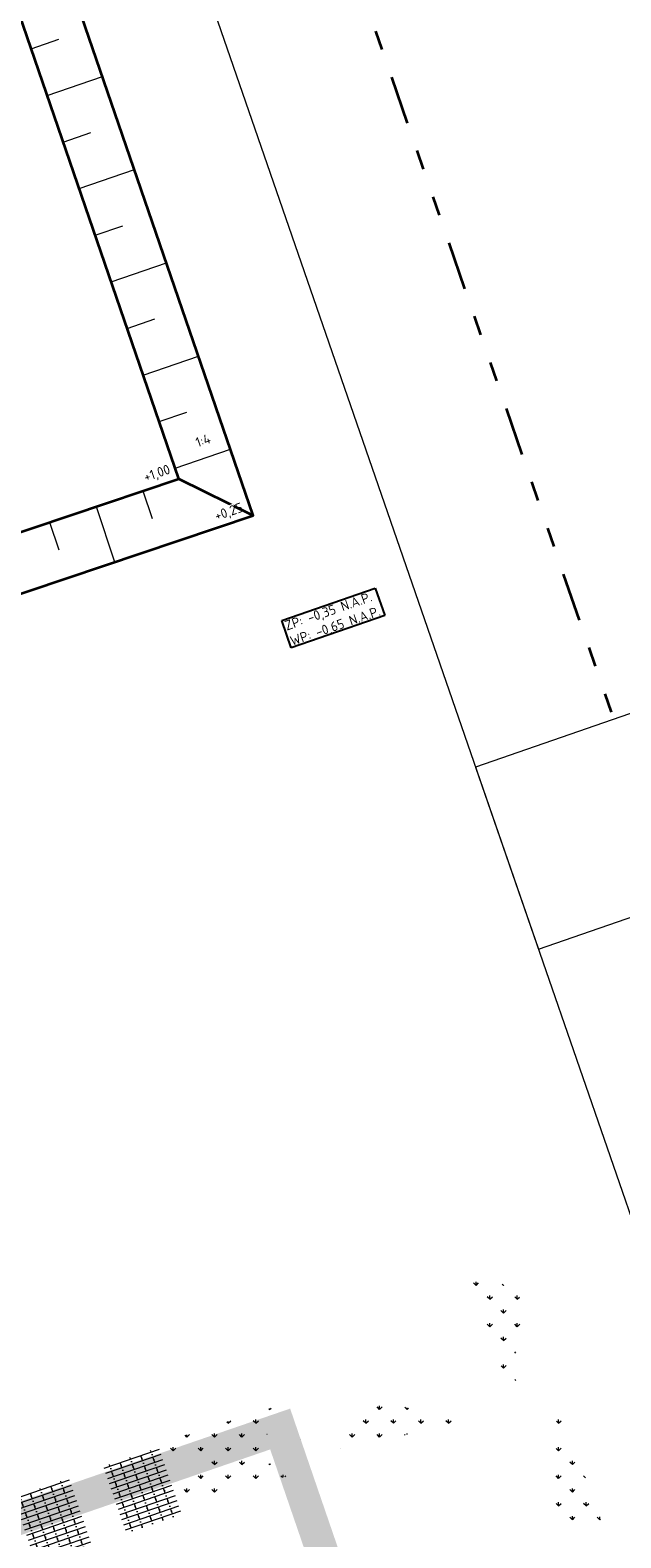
# Model space of a CAD drawing. Header units: metres. Extents: x 264779 to 275389, y 575281 to 580396.
# Tile 139 of 174: x 265479 to 265509, y 576909 to 576987. Entities that reach past the tile are written whole.
import ezdxf

# ---------------------------------------------------------------- set-up
doc = ezdxf.new("R2010")
doc.units = ezdxf.units.M
doc.linetypes.add('AL-TEKENBLADGRENS', pattern=[11.5, 2.5, -1.5, 1, -1.5, 1, -1.5, 2.5])
doc.linetypes.add('DASHED', pattern=[19.049999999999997, 12.7, -6.35])
for name, color, linetype, lineweight in [('B-WE-GR-GRAS_BERMKRUIDENMENGSEL-A', 252, 'Continuous', 18), ('B-WE-VH-VERHARDING_STRAATBAKSTEEN_DIKFORMAAT_HALF-A', 252, 'Continuous', 13), ('N-WE-GW-TALUD_KRUIN-G', 3, 'Continuous', 35), ('N-WE-GW-TALUD_TEEN-G', 94, 'Continuous', 35), ('N-WE-GW-TALUDARCERING_KORT-G', 90, 'Continuous', 18), ('N-WE-GW-TALUDARCERING_LANG-G', 60, 'Continuous', 13), ('N-WE-KL-TRACE-G', 7, 'DASHED', 35), ('N-XX-AL-HOOGTELABEL-T25-M', 7, 'Continuous', 25), ('X-XX-AL-T25', 7, 'Continuous', 25), ('X-XX-AL-TEKENBLADGRENS-G', 7, 'AL-TEKENBLADGRENS', 35)]:
    doc.layers.add(name, color=color, linetype=linetype, lineweight=lineweight)
for name, color, linetype, lineweight, true_color in [('B-WE-KL-TRACE-A', 9, 'Continuous', 13, 0x808080), ('N-BH-KG-GRENS_PERCEEL-G', 160, 'KG-PERCEEL', 18, 0x003fff), ('N-GV-GR-GRAS_BERMKRUIDENMENGSEL-A', 7, 'Continuous', 18, 0x00a500), ('N-WE-VH-VERHARDING_STRAATBAKSTEEN_WAALFORMAAT_HALF_PAARS-BRUIN-A', 7, 'Continuous', 18, 0x66332b)]:
    doc.layers.add(name, color=color, linetype=linetype, lineweight=lineweight, true_color=true_color)
doc.layers.add('X-XX-AL-HULPLAAG-G', color=6, linetype='Continuous', lineweight=18, plot=False)
doc.styles.add('NLCS-ISO-ANNOTATIVE-T25', font='NLCS-ISO.ttf', dxfattribs={"height": 2.5})
doc.styles.add('NLCS-ISO-M1000-T25', font='NLCS-ISO.ttf', dxfattribs={"height": 2.5})
doc.styles.get("Standard").update_dxf_attribs({"font": 'arial.ttf'})
doc.linetypes.add('KG-PERCEEL', pattern='A,2.75,-1,["P",Standard,S=0.9,R=0,X=-0.5,Y=-0.45],-1,2.75,-1,[5,NLCS.shx,S=0.375,R=0,X=0,Y=0],-1', length=9.5)
pattern_1 = [(90, (214669.059932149, 555914.2474301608), (-0.707106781, 0.7071067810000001), [0.1875, -1.226713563]), (45.00000000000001, (214669.059932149, 555914.2474301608), (-0.7071067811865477, 0.7071067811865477), [0.1875, -0.8125000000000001]), (135, (214669.059932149, 555914.2474301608), (-0.7071067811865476, -0.7071067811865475), [0.1875, -0.8125])]
pattern_2 = [(90, (214669.059932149, 555914.2474301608), (-0.707106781, 0.707106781), [0.1875, -1.226713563]), (45.00000000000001, (214669.059932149, 555914.2474301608), (-0.7071067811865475, 0.7071067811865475), [0.1875, -0.8125]), (135, (214669.059932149, 555914.2474301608), (-0.7071067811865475, -0.7071067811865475), [0.1875, -0.8124999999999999])]
pattern_3 = [(109.0885257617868, (229379.4452788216, 679350.7839098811), (-1.011904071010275, 0.4916046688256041), [0.2109375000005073, -1.380052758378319]), (64.0885257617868, (229379.4452788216, 679350.7839098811), (-1.011904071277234, 0.4916046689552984), [0.2109375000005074, -0.9140625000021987]), (154.0885257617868, (229379.4452788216, 679350.7839098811), (-0.4916046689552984, -1.011904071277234), [0.2109375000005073, -0.9140625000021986])]

msp = doc.modelspace()

# ---------------------------------------------------------------- hatches: boundary and pattern name
at = {"layer": 'B-WE-GR-GRAS_BERMKRUIDENMENGSEL-A'}
h = msp.add_hatch(dxfattribs=at)
h.set_pattern_fill('AGR-KRUIDEN', color=256, scale=0.5, pattern_type=2)
h.set_pattern_definition(pattern_1)
edge = h.paths.add_edge_path()
edge.add_arc((265498.5905353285, 576914.304002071), 9.225904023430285, 58.79446064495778, 73.8006309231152, ccw=False)
edge.add_arc((265502.6697734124, 576921.0381553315), 1.352594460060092, -24.602309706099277, 58.794460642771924, ccw=False)
edge.add_arc((265506.9002922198, 576919.1010663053), 3.300318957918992, 155.3976902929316, 190.5546168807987)
edge.add_arc((265501.6297812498, 576918.1190372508), 2.060899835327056, -35.49416130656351, 10.554616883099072, ccw=False)
edge.add_line((265503.307713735, 576916.9224376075), (265501.1643829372, 576923.1636077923))
h = msp.add_hatch(dxfattribs=at)
h.set_pattern_fill('AGR-KRUIDEN', color=256, scale=0.4999999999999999, pattern_type=2)
h.set_pattern_definition(pattern_2)
edge = h.paths.add_edge_path()
edge.add_arc((265482.6400105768, 576919.013966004), 9.225904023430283, -32.53620314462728, -17.530032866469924, ccw=False)
edge.add_arc((265489.2776181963, 576914.7794449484), 1.352594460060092, -115.93297349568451, -32.53620314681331, ccw=False)
edge.add_arc((265487.2428088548, 576910.5950508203), 3.300318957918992, 64.06702650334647, 99.22395309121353)
edge.add_arc((265486.3834384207, 576915.8869455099), 2.060899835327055, -126.82482509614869, -80.77604690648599, ccw=False)
edge.add_line((265485.1481958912, 576914.23725341), (265491.4374562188, 576916.2350713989))
h = msp.add_hatch(dxfattribs=at)
h.set_pattern_fill('AGR-KRUIDEN', color=256, scale=0.4999999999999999, pattern_type=2)
h.set_pattern_definition(pattern_2)
edge = h.paths.add_edge_path()
edge.add_arc((265503.1692756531, 576910.5882694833), 9.225904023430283, 144.3250131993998, 159.3311834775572, ccw=False)
edge.add_arc((265496.7734855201, 576915.1798783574), 1.352594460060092, 60.92824284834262, 144.3250131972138, ccw=False)
edge.add_arc((265499.0343576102, 576919.2465798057), 3.300318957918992, 240.9282428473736, 276.0851694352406)
edge.add_arc((265499.6026826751, 576913.9155692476), 2.060899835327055, 50.036391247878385, 96.08516943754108, ccw=False)
edge.add_line((265500.9264005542, 576915.4951511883), (265494.5371852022, 576913.8446968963))
h = msp.add_hatch(dxfattribs=at)
h.set_pattern_fill('AGR-KRUIDEN', color=256, scale=0.5, pattern_type=2)
h.set_pattern_definition(pattern_1)
edge = h.paths.add_edge_path()
edge.add_arc((265510.599624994, 576918.6371520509), 9.225904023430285, -120.05572185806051, -105.0495515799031, ccw=False)
edge.add_arc((265506.6563408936, 576911.8224976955), 1.352594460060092, -203.45249220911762, -120.05572186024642, ccw=False)
edge.add_arc((265502.3878028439, 576913.6743038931), 3.300318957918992, -23.45249221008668, 11.70443437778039)
edge.add_arc((265507.6375464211, 576914.7618972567), 2.060899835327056, -214.34434380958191, -168.29556561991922, ccw=False)
edge.add_line((265505.9359399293, 576915.9245852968), (265508.204079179, 576909.7276815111))
h = msp.add_hatch(dxfattribs=at)
h.set_pattern_fill('AGR-KRUIDEN', color=256, scale=0.4999999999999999, pattern_type=2)
h.set_pattern_definition(pattern_2)
edge = h.paths.add_edge_path()
edge.add_arc((265494.7656771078, 576907.8672104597), 9.225904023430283, 144.3250131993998, 159.3311834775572, ccw=False)
edge.add_arc((265488.3698869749, 576912.4588193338), 1.352594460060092, 60.92824284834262, 144.3250131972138, ccw=False)
edge.add_arc((265490.6307590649, 576916.525520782), 3.300318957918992, 240.9282428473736, 276.0851694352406)
edge.add_arc((265491.1990841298, 576911.1945102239), 2.060899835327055, 50.036391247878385, 96.08516943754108, ccw=False)
edge.add_line((265492.522802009, 576912.7740921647), (265486.1335866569, 576911.1236378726))
at = {"layer": 'B-WE-KL-TRACE-A'}
h = msp.add_hatch(dxfattribs=at)
h.set_pattern_fill('DOTS', color=256, scale=0.5)
h.set_pattern_definition([(360, (265213.5037215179, 576754.347448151), (0.07937500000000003, 0.15875), [0, -0.15875])])
h.paths.add_polyline_path([(265408.4043004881, 576917.8228595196), (265412.2347218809, 576919.1382955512), (265412.7706402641, 576917.5777535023), (265421.5918347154, 576891.8912958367), (265492.0053835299, 576916.072582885), (265492.5413019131, 576914.5120408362), (265549.4146078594, 576748.9025223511), (265547.812374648, 576748.4880045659), (265490.9807598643, 576913.976122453), (265428.5590779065, 576892.5393871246), (265483.7503636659, 576731.8277473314), (265482.1503794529, 576731.4066806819), (265435.7314120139, 576866.5741853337), (265428.2636958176, 576864.0095825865), (265427.7310154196, 576865.560663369), (265435.1987416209, 576868.1252695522), (265426.9985358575, 576892.0034687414), (265420.5672110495, 576889.7948354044), (265411.1628090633, 576917.0255951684), (265408.9402188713, 576916.2623174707)])
at = {"layer": 'B-WE-VH-VERHARDING_STRAATBAKSTEEN_DIKFORMAAT_HALF-A'}
h = msp.add_hatch(dxfattribs=at)
h.set_pattern_fill('AVH-SBS_DIKFORMAAT_HALFST', color=256, scale=28, angle=-0.06904606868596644, pattern_type=2)
h.set_pattern_definition([(18.95339913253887, (70375.48670749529, 116936.426048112), (-0.0909437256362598, 0.2648192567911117), []), (108.9533991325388, (70376.54598452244, 116936.7898230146), (-1.059277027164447, -0.3637749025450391), [0.2799999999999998, -0.2799999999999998]), (108.9533991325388, (70375.92540228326, 116936.8727548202), (-1.059277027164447, -0.3637749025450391), [0.2799999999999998, -0.2799999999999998]), (18.95339913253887, (70375.97087414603, 116936.7403451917), (-0.1818874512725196, 0.5296385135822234), [0, -0.5599999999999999, 0, 0, 0]), (18.95339913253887, (70375.87993042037, 116937.0051644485), (-0.1818874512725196, 0.5296385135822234), [0, -0.5599999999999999, 0, 0, 0])])
h.paths.add_polyline_path([(265485.2638743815, 576914.0746241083), (265482.4265252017, 576913.100227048), (265483.5958016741, 576909.6954080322), (265486.433150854, 576910.6698050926)])
h = msp.add_hatch(dxfattribs=at)
h.set_pattern_fill('AVH-SBS_DIKFORMAAT_HALFST', color=256, scale=28, angle=-0.06904606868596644, pattern_type=2)
h.set_pattern_definition([(18.95339913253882, (70370.87128725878, 116934.8410317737), (-0.0909437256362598, 0.2648192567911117), []), (108.9533991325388, (70371.93056428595, 116935.2048066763), (-1.059277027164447, -0.3637749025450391), [0.2799999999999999, -0.2799999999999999]), (108.9533991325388, (70371.30998204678, 116935.2877384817), (-1.059277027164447, -0.3637749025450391), [0.2799999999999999, -0.2799999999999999]), (18.95339913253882, (70371.35545390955, 116935.1553288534), (-0.1818874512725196, 0.5296385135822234), [0, -0.5599999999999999, 0, 0, 0]), (18.95339913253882, (70371.26451018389, 116935.4201481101), (-0.1818874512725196, 0.5296385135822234), [0, -0.5599999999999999, 0, 0, 0])])
h.paths.add_polyline_path([(265480.648454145, 576912.48960777), (265477.8111049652, 576911.5152107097), (265478.9803814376, 576908.1103916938), (265481.8177306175, 576909.0847887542)])
at = {"layer": 'N-GV-GR-GRAS_BERMKRUIDENMENGSEL-A'}
h = msp.add_hatch(dxfattribs=at)
h.set_pattern_fill('AGR-KRUIDEN', color=256, scale=0.562500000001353, pattern_type=2)
h.set_pattern_definition(pattern_3)
edge = h.paths.add_edge_path()
edge.add_line((265525.9332692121, 576962.9485456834), (265527.5227735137, 576963.4924906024))
edge.add_line((265527.5227735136, 576963.4924906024), (265523.2416285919, 576976.0027613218))
edge.add_line((265523.2416285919, 576976.0027613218), (265523.4497779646, 576976.0739922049))
edge.add_line((265523.4497779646, 576976.073992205), (265512.6186840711, 577007.7243846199))
edge.add_line((265512.6186840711, 577007.7243846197), (265509.6960018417, 577016.2349501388))
edge.add_line((265509.6960018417, 577016.234950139), (265509.4879295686, 577016.1634943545))
edge.add_line((265509.4879295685, 577016.1634943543), (265508.3498311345, 577019.4775133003))
edge.add_arc((265500.9916379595, 577016.9505797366), 7.780000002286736, 18.95337722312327, 49.9498223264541)
edge.add_line((265505.9977430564, 577022.9060236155), (265505.1924920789, 577023.498959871))
edge.add_line((265505.1924920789, 577023.498959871), (265510.8213628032, 577007.1082374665))
edge.add_line((265510.8213628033, 577007.1082374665), (265525.9332692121, 576962.9485456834))
at = {"layer": 'N-WE-VH-VERHARDING_STRAATBAKSTEEN_WAALFORMAAT_HALF_PAARS-BRUIN-A'}
h = msp.add_hatch(dxfattribs=at)
h.set_pattern_fill('AVH-SBS_WAALFORMAAT_HALFST', color=256, scale=28.12500000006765, angle=359.8648733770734, style=0, pattern_type=2)
h.set_pattern_definition([(18.95339913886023, (53431.1033781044, 115509.4028793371), (-0.09134972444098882, 0.2660014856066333), []), (108.9533991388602, (53432.16738404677, 115509.7682782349), (-1.064005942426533, -0.3653988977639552), [0.2812500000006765, -0.2812500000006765]), (108.9533991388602, (53431.54403135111, 115509.8515802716), (-1.064005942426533, -0.3653988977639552), [0.2812500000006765, -0.2812500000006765]), (18.95339913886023, (53431.58970621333, 115509.7185795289), (-0.1826994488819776, 0.5320029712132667), [0, -1.125000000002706, 0, 0, 0]), (18.95339913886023, (53432.03035946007, 115510.1672804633), (-0.1826994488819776, 0.5320029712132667), [0, -1.125000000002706, 0, 0, 0])])
edge = h.paths.add_edge_path()
edge.add_line((265573.7808190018, 576816.6435016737), (265590.5329601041, 576767.3327533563))
edge.add_line((265590.5329601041, 576767.3327533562), (265592.5990462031, 576767.4686772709))
edge.add_line((265592.5990462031, 576767.4686772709), (265575.6738066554, 576817.2889493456))
edge.add_line((265575.6738066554, 576817.2889493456), (265526.5185870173, 576960.9292876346))
edge.add_line((265526.5185870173, 576960.9292876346), (265525.8165385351, 576962.980798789))
edge.add_line((265525.8165385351, 576962.980798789), (265510.726766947, 577007.075808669))
edge.add_line((265510.726766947, 577007.075808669), (265505.0577371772, 577023.5834702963))
edge.add_arc((265500.9916379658, 577016.9505797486), 7.779999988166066, 58.49084071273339, 78.01345413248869)
edge.add_line((265502.6074039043, 577024.5609476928), (265508.8348498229, 577006.4272327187))
edge.add_line((265508.8348498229, 577006.4272327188), (265573.7808190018, 576816.6435016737))

# ---------------------------------------------------------------- linework, layer by layer
at = {"layer": 'N-BH-KG-GRENS_PERCEEL-G'}
msp.add_lwpolyline([(265472.707082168, 576956.0807145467), (265490.1074891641, 576961.9293730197), (265480.5232972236, 576989.8322083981), (265463.3062637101, 576983.9195674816)], close=True, dxfattribs=at)
at = {"layer": 'N-WE-GW-TALUD_KRUIN-G', "ltscale": 0.9999899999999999, "flags": 128}
msp.add_lwpolyline([(265410.07936955, 576938.1967496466), (265413.0915004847, 576939.2044351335), (265422.226258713, 576942.2339666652), (265452.6681985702, 576952.5101393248), (265486.289178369, 576963.8108881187), (265477.6860059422, 576988.8576427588), (265474.1818113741, 576999.059542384), (265473.0449620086, 577002.4944113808), (265471.2541891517, 577007.8082840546), (265469.7481616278, 577012.2266108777)], dxfattribs=at)
at = {"layer": 'N-WE-GW-TALUD_KRUIN-G', "flags": 128}
msp.add_lwpolyline([(265486.2891783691, 576963.8108881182), (265490.1074891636, 576961.9293730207)], dxfattribs=at)
at = {"layer": 'N-WE-GW-TALUD_TEEN-G', "ltscale": 0.9999899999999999, "flags": 128}
msp.add_lwpolyline([(265453.6258601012, 576949.6670972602), (265490.1074891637, 576961.9293730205), (265480.5232972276, 576989.8322083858), (265477.0245767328, 577000.0181711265)], dxfattribs=at)
at = {"layer": 'N-WE-GW-TALUDARCERING_KORT-G'}
for p, q in [((265478.7078031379, 576985.8828443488), (265480.1264487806, 576986.3701271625)), ((265480.3513284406, 576981.0979844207), (265481.7699740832, 576981.5852672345)), ((265481.9948537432, 576976.3131244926), (265483.4134993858, 576976.8004073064)), ((265483.6383790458, 576971.5282645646), (265485.0570246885, 576972.0155473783)), ((265485.2819043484, 576966.7434046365), (265486.700549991, 576967.2306874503)), ((265484.4326758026, 576963.1868768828), (265484.9105843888, 576961.765045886)), ((265479.6370721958, 576961.574969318), (265480.114980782, 576960.1531383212))]:
    msp.add_line(p, q, dxfattribs=at)
at = {"layer": 'N-WE-GW-TALUDARCERING_LANG-G'}
for p, q in [((265479.5295657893, 576983.4904143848), (265482.3668570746, 576984.4649800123)), ((265481.1730910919, 576978.7055544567), (265484.0103823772, 576979.6801200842)), ((265482.8166163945, 576973.9206945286), (265485.6539076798, 576974.8952601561)), ((265484.4601416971, 576969.1358346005), (265487.2974329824, 576970.1104002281)), ((265486.1036669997, 576964.3509746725), (265488.9409582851, 576965.3255403)), ((265482.0348739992, 576962.3809231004), (265482.9906911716, 576959.5372611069))]:
    msp.add_line(p, q, dxfattribs=at)
at = {"layer": 'N-WE-KL-TRACE-G', "ltscale": 0.1}
msp.add_line((265492.5413019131, 576914.5120408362), (265492.5413019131, 576914.5120408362), dxfattribs=at)
at = {"layer": 'X-XX-AL-HULPLAAG-G'}
msp.add_lwpolyline([(265561.2466067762, 576969.6769267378), (265501.521692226, 576949.0087146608), (265530.9215705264, 576864.0519117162), (265590.6464855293, 576884.7201230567)], close=True, dxfattribs=at)
at = {"layer": 'X-XX-AL-TEKENBLADGRENS-G'}
msp.add_line((265453.0587069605, 577112.0105419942), (265508.616905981, 576951.4640615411), dxfattribs=at)

# ---------------------------------------------------------------- next in the draw order: texts
at = {"layer": 'X-XX-AL-T25', "insert": (265492.1479571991, 576955.1143270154), "char_height": 0.5, "width": 4.93, "attachment_point": 7, "rotation": 19.0885257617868, "style": 'NLCS-ISO-ANNOTATIVE-T25', "bg_fill": 19, "box_fill_scale": 1.15, "bg_fill_color": 256, "bg_fill_transparency": 0}
msp.add_mtext('ZP: -0,35 N.A.P.\\PWP: -0,65 N.A.P.', dxfattribs=at)

# ---------------------------------------------------------------- next in the draw order: hatches: boundary and pattern name
at = {"layer": 'N-GV-GR-GRAS_BERMKRUIDENMENGSEL-A'}
h = msp.add_hatch(dxfattribs=at)
h.set_pattern_fill('AGR-KRUIDEN', color=256, scale=0.562500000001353, pattern_type=2)
h.set_pattern_definition(pattern_3)
edge = h.paths.add_edge_path()
edge.add_line((265544.1915128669, 576895.6655724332), (265546.3555715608, 576896.4761221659))
edge.add_line((265546.3555715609, 576896.4761221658), (265508.7402539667, 577006.3948039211))
edge.add_line((265508.7402539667, 577006.3948039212), (265502.4936821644, 577024.5842068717))
edge.add_line((265502.4936821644, 577024.5842068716), (265501.5021167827, 577024.7138143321))
edge.add_arc((265500.9907126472, 577016.9004579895), 7.830074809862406, 86.25518638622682, 97.00404786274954)
edge.add_line((265500.0359175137, 577024.6721011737), (265499.0534358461, 577024.4857419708))
edge.add_line((265499.0534358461, 577024.4857419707), (265499.1218977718, 577024.1358519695))
edge.add_line((265499.1218977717, 577024.1358519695), (265499.6815955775, 577022.5062938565))
edge.add_line((265499.6815955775, 577022.5062938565), (265496.4186440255, 577021.3857372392))
edge.add_line((265496.4186440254, 577021.3857372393), (265497.8802396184, 577017.1297134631))
edge.add_line((265497.8802396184, 577017.129713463), (265499.5439805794, 577012.4387209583))
edge.add_line((265499.5439805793, 577012.4387209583), (265501.0877139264, 577012.2549753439))
edge.add_line((265501.0877139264, 577012.254975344), (265540.3339668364, 576897.4391144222))
edge.add_line((265540.3339668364, 576897.4391144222), (265543.1589999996, 576898.4760000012))
edge.add_line((265543.1589999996, 576898.4760000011), (265544.191512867, 576895.665572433))
edge = h.paths.add_edge_path()
edge.add_line((265546.6598796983, 576895.5868793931), (265544.5122829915, 576894.7924586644))
edge.add_line((265544.5122829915, 576894.7924586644), (265545.4389999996, 576892.2700000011))
edge.add_line((265545.4389999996, 576892.2700000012), (265542.4760927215, 576891.1722734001))
edge.add_line((265542.4760927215, 576891.1722734), (265587.9972974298, 576757.9988894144))
edge.add_line((265587.9972974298, 576757.9988894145), (265589.3252882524, 576758.4498953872))
edge.add_line((265589.3252882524, 576758.449895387), (265589.3735791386, 576758.3078813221))
edge.add_arc((265586.8009696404, 576765.8829509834), 8.00000000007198, 288.7582728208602, 298.8426155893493)
edge.add_line((265590.6602122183, 576758.8753660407), (265589.4553988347, 576762.4217932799))
edge.add_line((265589.4553988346, 576762.42179328), (265590.4296557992, 576767.3259571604))
edge.add_line((265590.4296557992, 576767.3259571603), (265573.6861696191, 576816.61122929))
edge.add_line((265573.6861696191, 576816.61122929), (265546.6598796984, 576895.5868793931))

# ---------------------------------------------------------------- next in the draw order: linework, layer by layer
at = {"layer": 'X-XX-AL-HULPLAAG-G'}
msp.add_lwpolyline([(265512.1923086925, 577111.4290901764), (265452.4673941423, 577090.7608780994), (265504.7592779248, 576939.6530654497), (265564.4841929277, 576960.32127679)], close=True, dxfattribs=at)

# ---------------------------------------------------------------- next in the draw order: texts
at = {"layer": 'N-XX-AL-HOOGTELABEL-T25-M', "char_height": 0.4999999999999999, "attachment_point": 1, "rotation": 18.95339915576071, "style": 'NLCS-ISO-M1000-T25', "bg_fill": 3, "box_fill_scale": 1.1, "bg_fill_color": 256, "bg_fill_transparency": 0}
for s, insert, width in [('1:4', (265487.0939374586, 576965.8918059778), 0.7048013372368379), ('+1,00', (265484.4249353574, 576964.1153232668), 1.042879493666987), ('+0,25', (265488.0621052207, 576962.1223906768), 1.042879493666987)]:
    msp.add_mtext(s, dxfattribs=dict(at, insert=insert, width=width))

doc.saveas('drawing.dxf')
